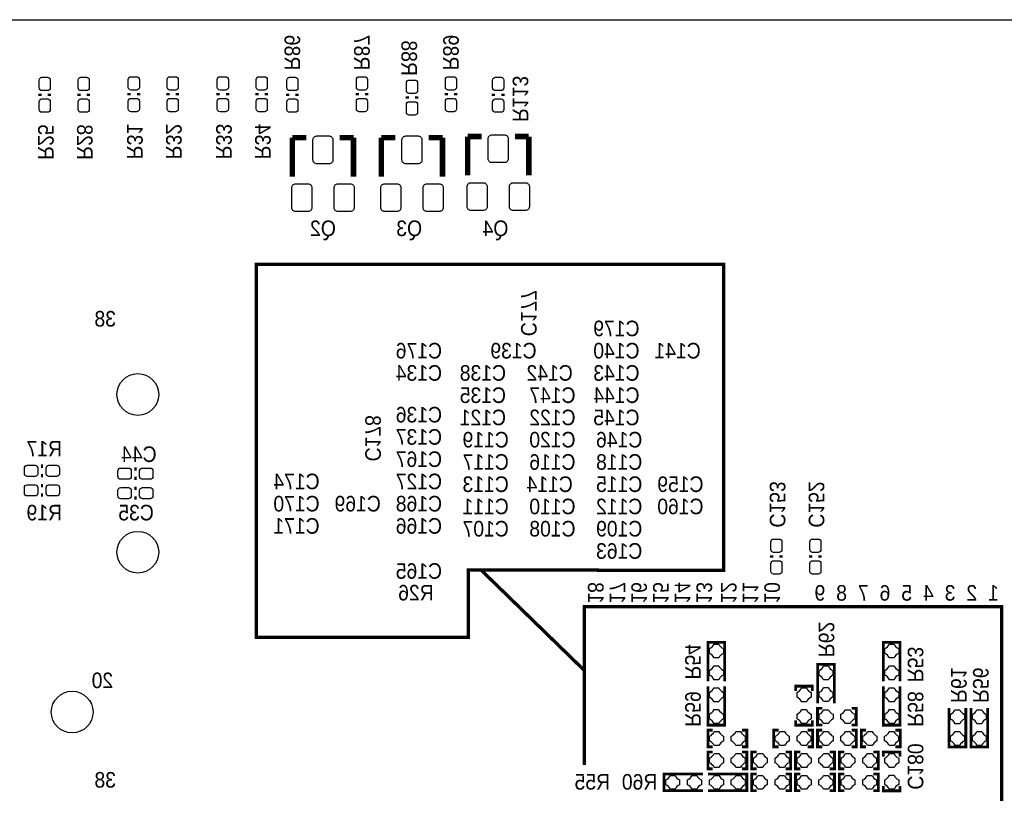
# Model space of a CAD drawing. Extents: x -0.29 to 5.89, y -1.92 to 2.35.
# Tile 3 of 5: x 1.56 to 3.33, y 0.95 to 2.35. Entities that reach past the tile are written whole.
import ezdxf
from ezdxf.enums import TextEntityAlignment as Align

# ---------------------------------------------------------------- set-up
doc = ezdxf.new("R2010")
doc.units = 0
for name, color, linetype in [('BOTTOM', 2, 'CONTINUOUS'), ('DESIGN_OUTLINE', 7, 'CONTINUOUS'), ('SILKSCREEN_BOTTOM', 231, 'CONTINUOUS')]:
    doc.layers.add(name, color=color, linetype=linetype)

msp = doc.modelspace()

# ---------------------------------------------------------------- linework, layer by layer
at = {"layer": 'BOTTOM'}
for points in [[(1.615, 2.2365), (1.615, 2.2225, -0.414214), (1.61, 2.2175), (1.6, 2.2175, -0.414214), (1.595, 2.2225), (1.595, 2.2365, -0.414214), (1.6, 2.2415), (1.61, 2.2415, -0.414214)], [(1.685, 2.2365), (1.685, 2.2225, -0.414214), (1.68, 2.2175), (1.67, 2.2175, -0.414214), (1.665, 2.2225), (1.665, 2.2365, -0.414214), (1.67, 2.2415), (1.68, 2.2415, -0.414214)], [(1.775, 2.2375), (1.775, 2.2235, -0.414214), (1.77, 2.2185), (1.76, 2.2185, -0.414214), (1.755, 2.2235), (1.755, 2.2375, -0.414214), (1.76, 2.2425), (1.77, 2.2425, -0.414214)], [(1.845, 2.2375), (1.845, 2.2235, -0.414214), (1.84, 2.2185), (1.83, 2.2185, -0.414214), (1.825, 2.2235), (1.825, 2.2375, -0.414214), (1.83, 2.2425), (1.84, 2.2425, -0.414214)], [(1.935, 2.2375), (1.935, 2.2235, -0.414214), (1.93, 2.2185), (1.92, 2.2185, -0.414214), (1.915, 2.2235), (1.915, 2.2375, -0.414214), (1.92, 2.2425), (1.93, 2.2425, -0.414214)], [(2.005, 2.2375), (2.005, 2.2235, -0.414214), (2, 2.2185), (1.99, 2.2185, -0.414214), (1.985, 2.2235), (1.985, 2.2375, -0.414214), (1.99, 2.2425), (2, 2.2425, -0.414214)], [(2.06, 2.2365), (2.06, 2.2225, -0.414214), (2.055, 2.2175), (2.045, 2.2175, -0.414214), (2.04, 2.2225), (2.04, 2.2365, -0.414214), (2.045, 2.2415), (2.055, 2.2415, -0.414214)], [(2.185, 2.2375), (2.185, 2.2235, -0.414214), (2.18, 2.2185), (2.17, 2.2185, -0.414214), (2.165, 2.2235), (2.165, 2.2375, -0.414214), (2.17, 2.2425), (2.18, 2.2425, -0.414214)], [(2.275, 2.2315), (2.275, 2.2175, -0.414214), (2.27, 2.2125), (2.26, 2.2125, -0.414214), (2.255, 2.2175), (2.255, 2.2315, -0.414214), (2.26, 2.2365), (2.27, 2.2365, -0.414214)], [(2.345, 2.2375), (2.345, 2.2235, -0.414214), (2.34, 2.2185), (2.33, 2.2185, -0.414214), (2.325, 2.2235), (2.325, 2.2375, -0.414214), (2.33, 2.2425), (2.34, 2.2425, -0.414214)], [(2.43, 2.2365), (2.43, 2.2225, -0.414214), (2.425, 2.2175), (2.415, 2.2175, -0.414214), (2.41, 2.2225), (2.41, 2.2365, -0.414214), (2.415, 2.2415), (2.425, 2.2415, -0.414214)], [(1.615, 2.1975), (1.615, 2.1835, -0.414214), (1.61, 2.1785), (1.6, 2.1785, -0.414214), (1.595, 2.1835), (1.595, 2.1975, -0.414214), (1.6, 2.2025), (1.61, 2.2025, -0.414214)], [(1.685, 2.1975), (1.685, 2.1835, -0.414214), (1.68, 2.1785), (1.67, 2.1785, -0.414214), (1.665, 2.1835), (1.665, 2.1975, -0.414214), (1.67, 2.2025), (1.68, 2.2025, -0.414214)], [(1.775, 2.1985), (1.775, 2.1845, -0.414214), (1.77, 2.1795), (1.76, 2.1795, -0.414214), (1.755, 2.1845), (1.755, 2.1985, -0.414214), (1.76, 2.2035), (1.77, 2.2035, -0.414214)], [(1.845, 2.1985), (1.845, 2.1845, -0.414214), (1.84, 2.1795), (1.83, 2.1795, -0.414214), (1.825, 2.1845), (1.825, 2.1985, -0.414214), (1.83, 2.2035), (1.84, 2.2035, -0.414214)], [(1.935, 2.1985), (1.935, 2.1845, -0.414214), (1.93, 2.1795), (1.92, 2.1795, -0.414214), (1.915, 2.1845), (1.915, 2.1985, -0.414214), (1.92, 2.2035), (1.93, 2.2035, -0.414214)], [(2.005, 2.1985), (2.005, 2.1845, -0.414214), (2, 2.1795), (1.99, 2.1795, -0.414214), (1.985, 2.1845), (1.985, 2.1985, -0.414214), (1.99, 2.2035), (2, 2.2035, -0.414214)], [(2.06, 2.1975), (2.06, 2.1835, -0.414214), (2.055, 2.1785), (2.045, 2.1785, -0.414214), (2.04, 2.1835), (2.04, 2.1975, -0.414214), (2.045, 2.2025), (2.055, 2.2025, -0.414214)], [(2.185, 2.1985), (2.185, 2.1845, -0.414214), (2.18, 2.1795), (2.17, 2.1795, -0.414214), (2.165, 2.1845), (2.165, 2.1985, -0.414214), (2.17, 2.2035), (2.18, 2.2035, -0.414214)], [(2.275, 2.1925), (2.275, 2.1785, -0.414214), (2.27, 2.1735), (2.26, 2.1735, -0.414214), (2.255, 2.1785), (2.255, 2.1925, -0.414214), (2.26, 2.1975), (2.27, 2.1975, -0.414214)], [(2.345, 2.1985), (2.345, 2.1845, -0.414214), (2.34, 2.1795), (2.33, 2.1795, -0.414214), (2.325, 2.1845), (2.325, 2.1985, -0.414214), (2.33, 2.2035), (2.34, 2.2035, -0.414214)], [(2.43, 2.1975), (2.43, 2.1835, -0.414214), (2.425, 2.1785), (2.415, 2.1785, -0.414214), (2.41, 2.1835), (2.41, 2.1975, -0.414214), (2.415, 2.2025), (2.425, 2.2025, -0.414214)], [(2.116, 2.086), (2.094, 2.086, -0.414214), (2.087, 2.093), (2.087, 2.129, -0.414214), (2.094, 2.136), (2.116, 2.136, -0.414214), (2.123, 2.129), (2.123, 2.093, -0.414214)], [(2.276, 2.086), (2.254, 2.086, -0.414214), (2.247, 2.093), (2.247, 2.129, -0.414214), (2.254, 2.136), (2.276, 2.136, -0.414214), (2.283, 2.129), (2.283, 2.093, -0.414214)], [(2.431, 2.088), (2.409, 2.088, -0.414214), (2.402, 2.095), (2.402, 2.131, -0.414214), (2.409, 2.138), (2.431, 2.138, -0.414214), (2.438, 2.131), (2.438, 2.095, -0.414214)], [(2.078, 2), (2.056, 2, -0.414214), (2.049, 2.007), (2.049, 2.043, -0.414214), (2.056, 2.05), (2.078, 2.05, -0.414214), (2.085, 2.043), (2.085, 2.007, -0.414214)], [(2.154, 2), (2.132, 2, -0.414214), (2.125, 2.007), (2.125, 2.043, -0.414214), (2.132, 2.05), (2.154, 2.05, -0.414214), (2.161, 2.043), (2.161, 2.007, -0.414214)], [(2.238, 2), (2.216, 2, -0.414214), (2.209, 2.007), (2.209, 2.043, -0.414214), (2.216, 2.05), (2.238, 2.05, -0.414214), (2.245, 2.043), (2.245, 2.007, -0.414214)], [(2.314, 2), (2.292, 2, -0.414214), (2.285, 2.007), (2.285, 2.043, -0.414214), (2.292, 2.05), (2.314, 2.05, -0.414214), (2.321, 2.043), (2.321, 2.007, -0.414214)], [(2.393, 2.002), (2.371, 2.002, -0.414214), (2.364, 2.009), (2.364, 2.045, -0.414214), (2.371, 2.052), (2.393, 2.052, -0.414214), (2.4, 2.045), (2.4, 2.009, -0.414214)], [(2.469, 2.002), (2.447, 2.002, -0.414214), (2.44, 2.009), (2.44, 2.045, -0.414214), (2.447, 2.052), (2.469, 2.052, -0.414214), (2.476, 2.045), (2.476, 2.009, -0.414214)], [(1.5735, 1.54394), (1.5875, 1.54394, -0.414214), (1.5925, 1.53894), (1.5925, 1.52894, -0.414214), (1.5875, 1.52394), (1.5735, 1.52394, -0.414214), (1.5685, 1.52894), (1.5685, 1.53894, -0.414214)], [(1.6125, 1.54394), (1.6265, 1.54394, -0.414214), (1.6315, 1.53894), (1.6315, 1.52894, -0.414214), (1.6265, 1.52394), (1.6125, 1.52394, -0.414214), (1.6075, 1.52894), (1.6075, 1.53894, -0.414214)], [(1.7555, 1.51894), (1.7415, 1.51894, -0.414214), (1.7365, 1.52394), (1.7365, 1.53394, -0.414214), (1.7415, 1.53894), (1.7555, 1.53894, -0.414214), (1.7605, 1.53394), (1.7605, 1.52394, -0.414214)], [(1.7945, 1.51894), (1.7805, 1.51894, -0.414214), (1.7755, 1.52394), (1.7755, 1.53394, -0.414214), (1.7805, 1.53894), (1.7945, 1.53894, -0.414214), (1.7995, 1.53394), (1.7995, 1.52394, -0.414214)], [(1.5735, 1.50894), (1.5875, 1.50894, -0.414214), (1.5925, 1.50394), (1.5925, 1.49394, -0.414214), (1.5875, 1.48894), (1.5735, 1.48894, -0.414214), (1.5685, 1.49394), (1.5685, 1.50394, -0.414214)], [(1.6125, 1.50894), (1.6265, 1.50894, -0.414214), (1.6315, 1.50394), (1.6315, 1.49394, -0.414214), (1.6265, 1.48894), (1.6125, 1.48894, -0.414214), (1.6075, 1.49394), (1.6075, 1.50394, -0.414214)], [(1.7555, 1.48394), (1.7415, 1.48394, -0.414214), (1.7365, 1.48894), (1.7365, 1.49894, -0.414214), (1.7415, 1.50394), (1.7555, 1.50394, -0.414214), (1.7605, 1.49894), (1.7605, 1.48894, -0.414214)], [(1.7945, 1.48394), (1.7805, 1.48394, -0.414214), (1.7755, 1.48894), (1.7755, 1.49894, -0.414214), (1.7805, 1.50394), (1.7945, 1.50394, -0.414214), (1.7995, 1.49894), (1.7995, 1.48894, -0.414214)], [(2.93, 1.4065), (2.93, 1.3925, -0.414214), (2.925, 1.3875), (2.915, 1.3875, -0.414214), (2.91, 1.3925), (2.91, 1.4065, -0.414214), (2.915, 1.4115), (2.925, 1.4115, -0.414214)], [(3, 1.4065), (3, 1.3925, -0.414214), (2.995, 1.3875), (2.985, 1.3875, -0.414214), (2.98, 1.3925), (2.98, 1.4065, -0.414214), (2.985, 1.4115), (2.995, 1.4115, -0.414214)], [(2.93, 1.3675), (2.93, 1.3535, -0.414214), (2.925, 1.3485), (2.915, 1.3485, -0.414214), (2.91, 1.3535), (2.91, 1.3675, -0.414214), (2.915, 1.3725), (2.925, 1.3725, -0.414214)], [(3, 1.3675), (3, 1.3535, -0.414214), (2.995, 1.3485), (2.985, 1.3485, -0.414214), (2.98, 1.3535), (2.98, 1.3675, -0.414214), (2.985, 1.3725), (2.995, 1.3725, -0.414214)], [(2.82467, 1.21441), (2.82467, 1.20591, 0.175575), (2.81642, 1.19766), (2.80792, 1.19766, 0.176157), (2.79967, 1.20591), (2.79967, 1.21441, 0.175865), (2.80792, 1.22266), (2.81642, 1.22266, 0.176157)], [(3.13971, 1.21441), (3.13971, 1.20591, 0.175575), (3.13146, 1.19766), (3.12296, 1.19766, 0.176157), (3.11471, 1.20591), (3.11471, 1.21441, 0.175865), (3.12296, 1.22266), (3.13146, 1.22266, 0.176157)], [(2.82467, 1.17541), (2.82467, 1.16691, 0.175575), (2.81642, 1.15866), (2.80792, 1.15866, 0.176157), (2.79967, 1.16691), (2.79967, 1.17541, 0.175865), (2.80792, 1.18366), (2.81642, 1.18366, 0.176157)], [(3.02157, 1.17503), (3.02157, 1.16653, 0.175575), (3.01332, 1.15828), (3.00482, 1.15828, 0.176157), (2.99657, 1.16653), (2.99657, 1.17503, 0.175865), (3.00482, 1.18328), (3.01332, 1.18328, 0.176157)], [(3.13971, 1.17541), (3.13971, 1.16691, 0.175575), (3.13146, 1.15866), (3.12296, 1.15866, 0.176157), (3.11471, 1.16691), (3.11471, 1.17541, 0.175865), (3.12296, 1.18366), (3.13146, 1.18366, 0.176157)], [(2.79967, 1.12715), (2.79967, 1.13565, 0.175575), (2.80792, 1.1439), (2.81642, 1.1439, 0.176157), (2.82467, 1.13565), (2.82467, 1.12715, 0.175865), (2.81642, 1.1189), (2.80792, 1.1189, 0.176157)], [(2.95719, 1.12715), (2.95719, 1.13565, 0.175575), (2.96544, 1.1439), (2.97394, 1.1439, 0.176157), (2.98219, 1.13565), (2.98219, 1.12715, 0.175865), (2.97394, 1.1189), (2.96544, 1.1189, 0.176157)], [(3.02157, 1.13603), (3.02157, 1.12753, 0.175575), (3.01332, 1.11928), (3.00482, 1.11928, 0.176157), (2.99657, 1.12753), (2.99657, 1.13603, 0.175865), (3.00482, 1.14428), (3.01332, 1.14428, 0.176157)], [(3.11471, 1.12715), (3.11471, 1.13565, 0.175575), (3.12296, 1.1439), (3.13146, 1.1439, 0.176157), (3.13971, 1.13565), (3.13971, 1.12715, 0.175865), (3.13146, 1.1189), (3.12296, 1.1189, 0.176157)], [(2.79967, 1.08815), (2.79967, 1.09665, 0.175575), (2.80792, 1.1049), (2.81642, 1.1049, 0.176157), (2.82467, 1.09665), (2.82467, 1.08815, 0.175865), (2.81642, 1.0799), (2.80792, 1.0799, 0.176157)], [(2.95719, 1.08815), (2.95719, 1.09665, 0.175575), (2.96544, 1.1049), (2.97394, 1.1049, 0.176157), (2.98219, 1.09665), (2.98219, 1.08815, 0.175865), (2.97394, 1.0799), (2.96544, 1.0799, 0.176157)], [(3.00501, 1.10471), (3.01351, 1.10471, 0.175575), (3.02176, 1.09646), (3.02176, 1.08796, 0.176157), (3.01351, 1.07971), (3.00501, 1.07971, 0.175865), (2.99676, 1.08796), (2.99676, 1.09646, 0.176157)], [(3.04401, 1.10471), (3.05251, 1.10471, 0.175575), (3.06076, 1.09646), (3.06076, 1.08796, 0.176157), (3.05251, 1.07971), (3.04401, 1.07971, 0.175865), (3.03576, 1.08796), (3.03576, 1.09646, 0.176157)], [(3.11471, 1.08815), (3.11471, 1.09665, 0.175575), (3.12296, 1.1049), (3.13146, 1.1049, 0.176157), (3.13971, 1.09665), (3.13971, 1.08815, 0.175865), (3.13146, 1.0799), (3.12296, 1.0799, 0.176157)], [(3.23285, 1.08777), (3.23285, 1.09627, 0.175575), (3.2411, 1.10452), (3.2496, 1.10452, 0.176157), (3.25785, 1.09627), (3.25785, 1.08777, 0.175865), (3.2496, 1.07952), (3.2411, 1.07952, 0.176157)], [(3.27223, 1.08777), (3.27223, 1.09627, 0.175575), (3.28048, 1.10452), (3.28898, 1.10452, 0.176157), (3.29723, 1.09627), (3.29723, 1.08777, 0.175865), (3.28898, 1.07952), (3.28048, 1.07952, 0.176157)], [(2.81661, 1.04033), (2.80811, 1.04033, 0.175575), (2.79986, 1.04858), (2.79986, 1.05708, 0.176157), (2.80811, 1.06533), (2.81661, 1.06533, 0.175865), (2.82486, 1.05708), (2.82486, 1.04858, 0.176157)], [(2.85561, 1.04033), (2.84711, 1.04033, 0.175575), (2.83886, 1.04858), (2.83886, 1.05708, 0.176157), (2.84711, 1.06533), (2.85561, 1.06533, 0.175865), (2.86386, 1.05708), (2.86386, 1.04858, 0.176157)], [(2.92625, 1.06533), (2.93475, 1.06533, 0.175575), (2.943, 1.05708), (2.943, 1.04858, 0.176157), (2.93475, 1.04033), (2.92625, 1.04033, 0.175865), (2.918, 1.04858), (2.918, 1.05708, 0.176157)], [(2.96525, 1.06533), (2.97375, 1.06533, 0.175575), (2.982, 1.05708), (2.982, 1.04858, 0.176157), (2.97375, 1.04033), (2.96525, 1.04033, 0.175865), (2.957, 1.04858), (2.957, 1.05708, 0.176157)], [(3.00501, 1.06533), (3.01351, 1.06533, 0.175575), (3.02176, 1.05708), (3.02176, 1.04858, 0.176157), (3.01351, 1.04033), (3.00501, 1.04033, 0.175865), (2.99676, 1.04858), (2.99676, 1.05708, 0.176157)], [(3.04401, 1.06533), (3.05251, 1.06533, 0.175575), (3.06076, 1.05708), (3.06076, 1.04858, 0.176157), (3.05251, 1.04033), (3.04401, 1.04033, 0.175865), (3.03576, 1.04858), (3.03576, 1.05708, 0.176157)], [(3.08377, 1.06533), (3.09227, 1.06533, 0.175575), (3.10052, 1.05708), (3.10052, 1.04858, 0.176157), (3.09227, 1.04033), (3.08377, 1.04033, 0.175865), (3.07552, 1.04858), (3.07552, 1.05708, 0.176157)], [(3.12277, 1.06533), (3.13127, 1.06533, 0.175575), (3.13952, 1.05708), (3.13952, 1.04858, 0.176157), (3.13127, 1.04033), (3.12277, 1.04033, 0.175865), (3.11452, 1.04858), (3.11452, 1.05708, 0.176157)], [(3.23285, 1.04877), (3.23285, 1.05727, 0.175575), (3.2411, 1.06552), (3.2496, 1.06552, 0.176157), (3.25785, 1.05727), (3.25785, 1.04877, 0.175865), (3.2496, 1.04052), (3.2411, 1.04052, 0.176157)], [(3.27223, 1.04877), (3.27223, 1.05727, 0.175575), (3.28048, 1.06552), (3.28898, 1.06552, 0.176157), (3.29723, 1.05727), (3.29723, 1.04877, 0.175865), (3.28898, 1.04052), (3.28048, 1.04052, 0.176157)], [(2.81661, 1.00095), (2.80811, 1.00095, 0.175575), (2.79986, 1.0092), (2.79986, 1.0177, 0.176157), (2.80811, 1.02595), (2.81661, 1.02595, 0.175865), (2.82486, 1.0177), (2.82486, 1.0092, 0.176157)], [(2.85561, 1.00095), (2.84711, 1.00095, 0.175575), (2.83886, 1.0092), (2.83886, 1.0177, 0.176157), (2.84711, 1.02595), (2.85561, 1.02595, 0.175865), (2.86386, 1.0177), (2.86386, 1.0092, 0.176157)], [(2.88687, 1.02595), (2.89537, 1.02595, 0.175575), (2.90362, 1.0177), (2.90362, 1.0092, 0.176157), (2.89537, 1.00095), (2.88687, 1.00095, 0.175865), (2.87862, 1.0092), (2.87862, 1.0177, 0.176157)], [(2.92587, 1.02595), (2.93437, 1.02595, 0.175575), (2.94262, 1.0177), (2.94262, 1.0092, 0.176157), (2.93437, 1.00095), (2.92587, 1.00095, 0.175865), (2.91762, 1.0092), (2.91762, 1.0177, 0.176157)], [(2.96563, 1.02595), (2.97413, 1.02595, 0.175575), (2.98238, 1.0177), (2.98238, 1.0092, 0.176157), (2.97413, 1.00095), (2.96563, 1.00095, 0.175865), (2.95738, 1.0092), (2.95738, 1.0177, 0.176157)], [(3.00463, 1.02595), (3.01313, 1.02595, 0.175575), (3.02138, 1.0177), (3.02138, 1.0092, 0.176157), (3.01313, 1.00095), (3.00463, 1.00095, 0.175865), (2.99638, 1.0092), (2.99638, 1.0177, 0.176157)], [(3.04439, 1.02595), (3.05289, 1.02595, 0.175575), (3.06114, 1.0177), (3.06114, 1.0092, 0.176157), (3.05289, 1.00095), (3.04439, 1.00095, 0.175865), (3.03614, 1.0092), (3.03614, 1.0177, 0.176157)], [(3.08339, 1.02595), (3.09189, 1.02595, 0.175575), (3.10014, 1.0177), (3.10014, 1.0092, 0.176157), (3.09189, 1.00095), (3.08339, 1.00095, 0.175865), (3.07514, 1.0092), (3.07514, 1.0177, 0.176157)], [(3.11471, 1.00901), (3.11471, 1.01751, 0.175575), (3.12296, 1.02576), (3.13146, 1.02576, 0.176157), (3.13971, 1.01751), (3.13971, 1.00901, 0.175865), (3.13146, 1.00076), (3.12296, 1.00076, 0.176157)], [(2.72935, 0.98657), (2.73785, 0.98657, 0.175575), (2.7461, 0.97832), (2.7461, 0.96982, 0.176157), (2.73785, 0.96157), (2.72935, 0.96157, 0.175865), (2.7211, 0.96982), (2.7211, 0.97832, 0.176157)], [(2.76835, 0.98657), (2.77685, 0.98657, 0.175575), (2.7851, 0.97832), (2.7851, 0.96982, 0.176157), (2.77685, 0.96157), (2.76835, 0.96157, 0.175865), (2.7601, 0.96982), (2.7601, 0.97832, 0.176157)], [(2.81661, 0.96157), (2.80811, 0.96157, 0.175575), (2.79986, 0.96982), (2.79986, 0.97832, 0.176157), (2.80811, 0.98657), (2.81661, 0.98657, 0.175865), (2.82486, 0.97832), (2.82486, 0.96982, 0.176157)], [(2.85561, 0.96157), (2.84711, 0.96157, 0.175575), (2.83886, 0.96982), (2.83886, 0.97832, 0.176157), (2.84711, 0.98657), (2.85561, 0.98657, 0.175865), (2.86386, 0.97832), (2.86386, 0.96982, 0.176157)], [(2.88687, 0.98657), (2.89537, 0.98657, 0.175575), (2.90362, 0.97832), (2.90362, 0.96982, 0.176157), (2.89537, 0.96157), (2.88687, 0.96157, 0.175865), (2.87862, 0.96982), (2.87862, 0.97832, 0.176157)], [(2.92587, 0.98657), (2.93437, 0.98657, 0.175575), (2.94262, 0.97832), (2.94262, 0.96982, 0.176157), (2.93437, 0.96157), (2.92587, 0.96157, 0.175865), (2.91762, 0.96982), (2.91762, 0.97832, 0.176157)], [(2.96563, 0.98657), (2.97413, 0.98657, 0.175575), (2.98238, 0.97832), (2.98238, 0.96982, 0.176157), (2.97413, 0.96157), (2.96563, 0.96157, 0.175865), (2.95738, 0.96982), (2.95738, 0.97832, 0.176157)], [(3.00463, 0.98657), (3.01313, 0.98657, 0.175575), (3.02138, 0.97832), (3.02138, 0.96982, 0.176157), (3.01313, 0.96157), (3.00463, 0.96157, 0.175865), (2.99638, 0.96982), (2.99638, 0.97832, 0.176157)], [(3.04439, 0.98657), (3.05289, 0.98657, 0.175575), (3.06114, 0.97832), (3.06114, 0.96982, 0.176157), (3.05289, 0.96157), (3.04439, 0.96157, 0.175865), (3.03614, 0.96982), (3.03614, 0.97832, 0.176157)], [(3.08339, 0.98657), (3.09189, 0.98657, 0.175575), (3.10014, 0.97832), (3.10014, 0.96982, 0.176157), (3.09189, 0.96157), (3.08339, 0.96157, 0.175865), (3.07514, 0.96982), (3.07514, 0.97832, 0.176157)], [(3.11471, 0.97001), (3.11471, 0.97851, 0.175575), (3.12296, 0.98676), (3.13146, 0.98676, 0.176157), (3.13971, 0.97851), (3.13971, 0.97001, 0.175865), (3.13146, 0.96176), (3.12296, 0.96176, 0.176157)]]:
    msp.add_lwpolyline(points, format="xyb", close=True, dxfattribs=at)
for centre in [(1.77232, 1.67124), (1.77232, 1.38778), (1.65421, 1.10037)]:
    msp.add_circle(centre, 0.0375, dxfattribs=at)
at = {"layer": 'DESIGN_OUTLINE'}
msp.add_lwpolyline([(3.477, -0.367), (2.013, -0.367), (1.993, -0.347), (1.993, -0.074, 0.993884), (1.918, -0.074), (1.918, -0.347), (1.898, -0.367), (1.497, -0.367), (1.477, -0.347), (1.477, 0.063, 0.891218), (1.333, 0.063), (1.333, -0.19), (1.018, -0.19), (1.018, 0.135), (0.296, 0.135), (0.296, -0.19), (-0.294, -0.19), (-0.294, 0.215), (-0.1, 0.215), (-0.1, 1.91), (-0.294, 1.91), (-0.294, 2.345), (5.895, 2.345)], format="xyb", dxfattribs=at)
at = {"layer": 'SILKSCREEN_BOTTOM'}
for points, const_width in [([(1.5965, 2.212), (1.5965, 2.208)], 0.006), ([(1.6135, 2.212), (1.6135, 2.208)], 0.006), ([(1.6665, 2.212), (1.6665, 2.208)], 0.006), ([(1.6835, 2.212), (1.6835, 2.208)], 0.006), ([(1.7565, 2.213), (1.7565, 2.209)], 0.006), ([(1.7735, 2.213), (1.7735, 2.209)], 0.006), ([(1.8265, 2.213), (1.8265, 2.209)], 0.006), ([(1.8435, 2.213), (1.8435, 2.209)], 0.006), ([(1.9165, 2.213), (1.9165, 2.209)], 0.006), ([(1.9335, 2.213), (1.9335, 2.209)], 0.006), ([(1.9865, 2.213), (1.9865, 2.209)], 0.006), ([(2.0035, 2.213), (2.0035, 2.209)], 0.006), ([(2.0415, 2.212), (2.0415, 2.208)], 0.006), ([(2.0585, 2.212), (2.0585, 2.208)], 0.006), ([(2.1665, 2.213), (2.1665, 2.209)], 0.006), ([(2.1835, 2.213), (2.1835, 2.209)], 0.006), ([(2.3265, 2.213), (2.3265, 2.209)], 0.006), ([(2.3435, 2.213), (2.3435, 2.209)], 0.006), ([(2.4115, 2.212), (2.4115, 2.208)], 0.006), ([(2.4285, 2.212), (2.4285, 2.208)], 0.006), ([(2.2565, 2.207), (2.2565, 2.203)], 0.006), ([(2.2735, 2.207), (2.2735, 2.203)], 0.006), ([(2.05, 2.133), (2.05, 2.063)], 0.01), ([(2.075, 2.133), (2.05, 2.133)], 0.01), ([(2.16, 2.133), (2.135, 2.133)], 0.01), ([(2.16, 2.063), (2.16, 2.133)], 0.01), ([(2.21, 2.133), (2.21, 2.063)], 0.01), ([(2.235, 2.133), (2.21, 2.133)], 0.01), ([(2.32, 2.133), (2.295, 2.133)], 0.01), ([(2.32, 2.063), (2.32, 2.133)], 0.01), ([(2.365, 2.135), (2.365, 2.065)], 0.01), ([(2.39, 2.135), (2.365, 2.135)], 0.01), ([(2.475, 2.135), (2.45, 2.135)], 0.01), ([(2.475, 2.065), (2.475, 2.135)], 0.01), ([(1.985, 1.235), (2.366, 1.235), (2.366, 1.356), (2.825, 1.355), (2.825, 1.905), (1.985, 1.905), (1.985, 1.235)], 0.006), ([(1.598, 1.54244), (1.602, 1.54244)], 0.006), ([(1.77, 1.53744), (1.766, 1.53744)], 0.006), ([(1.598, 1.52544), (1.602, 1.52544)], 0.006), ([(1.77, 1.52044), (1.766, 1.52044)], 0.006), ([(1.598, 1.50744), (1.602, 1.50744)], 0.006), ([(1.77, 1.50244), (1.766, 1.50244)], 0.006), ([(1.598, 1.49044), (1.602, 1.49044)], 0.006), ([(1.77, 1.48544), (1.766, 1.48544)], 0.006), ([(2.9115, 1.382), (2.9115, 1.378)], 0.006), ([(2.9285, 1.382), (2.9285, 1.378)], 0.006), ([(2.9815, 1.382), (2.9815, 1.378)], 0.006), ([(2.9985, 1.382), (2.9985, 1.378)], 0.006), ([(2.575, 1.175), (2.39, 1.355)], 0.006), ([(2.575, 1.005), (2.575, 1.29), (3.325, 1.29), (3.325, 0.535), (3.3, 0.535)], 0.006), ([(2.82717, 1.15566), (2.82717, 1.22566), (2.79717, 1.22566), (2.79717, 1.15566)], 0.005), ([(3.14221, 1.15566), (3.14221, 1.22566), (3.11221, 1.22566), (3.11221, 1.15566)], 0.005), ([(3.02407, 1.11628), (3.02407, 1.18628), (2.99407, 1.18628), (2.99407, 1.11628)], 0.005), ([(2.79717, 1.1469), (2.79717, 1.0769), (2.82717, 1.0769), (2.82717, 1.1469)], 0.005), ([(2.95469, 1.13815), (2.95469, 1.1469), (2.98469, 1.1469), (2.98469, 1.13815)], 0.005), ([(3.11221, 1.1469), (3.11221, 1.0769), (3.14221, 1.0769), (3.14221, 1.1469)], 0.005), ([(3.00251, 1.10721), (2.99376, 1.10721), (2.99376, 1.07721), (3.00251, 1.07721)], 0.005), ([(3.05501, 1.10721), (3.06376, 1.10721), (3.06376, 1.07721), (3.05501, 1.07721)], 0.005), ([(3.23035, 1.10752), (3.23035, 1.03752), (3.26035, 1.03752), (3.26035, 1.10752)], 0.005), ([(3.26973, 1.10752), (3.26973, 1.03752), (3.29973, 1.03752), (3.29973, 1.10752)], 0.005), ([(2.95469, 1.08565), (2.95469, 1.0769), (2.98469, 1.0769), (2.98469, 1.08565)], 0.005), ([(2.80561, 1.03783), (2.79686, 1.03783), (2.79686, 1.06783), (2.80561, 1.06783)], 0.005), ([(2.85811, 1.03783), (2.86686, 1.03783), (2.86686, 1.06783), (2.85811, 1.06783)], 0.005), ([(2.92375, 1.06783), (2.915, 1.06783), (2.915, 1.03783), (2.92375, 1.03783)], 0.005), ([(2.97625, 1.06783), (2.985, 1.06783), (2.985, 1.03783), (2.97625, 1.03783)], 0.005), ([(3.00251, 1.06783), (2.99376, 1.06783), (2.99376, 1.03783), (3.00251, 1.03783)], 0.005), ([(3.05501, 1.06783), (3.06376, 1.06783), (3.06376, 1.03783), (3.05501, 1.03783)], 0.005), ([(3.08127, 1.06783), (3.07252, 1.06783), (3.07252, 1.03783), (3.08127, 1.03783)], 0.005), ([(3.13377, 1.06783), (3.14252, 1.06783), (3.14252, 1.03783), (3.13377, 1.03783)], 0.005), ([(2.80561, 0.99845), (2.79686, 0.99845), (2.79686, 1.02845), (2.80561, 1.02845)], 0.005), ([(2.85811, 0.99845), (2.86686, 0.99845), (2.86686, 1.02845), (2.85811, 1.02845)], 0.005), ([(2.88437, 1.02845), (2.87562, 1.02845), (2.87562, 0.99845), (2.88437, 0.99845)], 0.005), ([(2.93687, 1.02845), (2.94562, 1.02845), (2.94562, 0.99845), (2.93687, 0.99845)], 0.005), ([(2.96313, 1.02845), (2.95438, 1.02845), (2.95438, 0.99845), (2.96313, 0.99845)], 0.005), ([(3.01563, 1.02845), (3.02438, 1.02845), (3.02438, 0.99845), (3.01563, 0.99845)], 0.005), ([(3.04189, 1.02845), (3.03314, 1.02845), (3.03314, 0.99845), (3.04189, 0.99845)], 0.005), ([(3.09439, 1.02845), (3.10314, 1.02845), (3.10314, 0.99845), (3.09439, 0.99845)], 0.005), ([(3.11221, 1.02001), (3.11221, 1.02876), (3.14221, 1.02876), (3.14221, 1.02001)], 0.005), ([(2.7881, 0.98907), (2.7181, 0.98907), (2.7181, 0.95907), (2.7881, 0.95907)], 0.005), ([(2.79686, 0.95907), (2.86686, 0.95907), (2.86686, 0.98907), (2.79686, 0.98907)], 0.005), ([(2.88437, 0.98907), (2.87562, 0.98907), (2.87562, 0.95907), (2.88437, 0.95907)], 0.005), ([(2.93687, 0.98907), (2.94562, 0.98907), (2.94562, 0.95907), (2.93687, 0.95907)], 0.005), ([(2.96313, 0.98907), (2.95438, 0.98907), (2.95438, 0.95907), (2.96313, 0.95907)], 0.005), ([(3.01563, 0.98907), (3.02438, 0.98907), (3.02438, 0.95907), (3.01563, 0.95907)], 0.005), ([(3.04189, 0.98907), (3.03314, 0.98907), (3.03314, 0.95907), (3.04189, 0.95907)], 0.005), ([(3.09439, 0.98907), (3.10314, 0.98907), (3.10314, 0.95907), (3.09439, 0.95907)], 0.005), ([(3.11221, 0.96751), (3.11221, 0.95876), (3.14221, 0.95876), (3.14221, 0.96751)], 0.005)]:
    msp.add_lwpolyline(points, dxfattribs=dict(at, const_width=const_width))

# ---------------------------------------------------------------- texts
at = {"layer": 'SILKSCREEN_BOTTOM', "text_generation_flag": 2, "width": 0.928571}
for s, p in [('R86', (2.036, 2.254)), ('R87', (2.161, 2.254)), ('R88', (2.246, 2.244)), ('R89', (2.321, 2.254)), ('R113', (2.446, 2.161)), ('R25', (1.593, 2.093)), ('R28', (1.663, 2.093)), ('R31', (1.753, 2.094)), ('R32', (1.823, 2.094)), ('R33', (1.913, 2.094)), ('R34', (1.983, 2.094)), ('C177', (2.461, 1.776)), ('C178', (2.181, 1.551)), ('C153', (2.908, 1.432)), ('C152', (2.978, 1.432)), ('18', (2.58128, 1.29534)), ('17', (2.62028, 1.29534)), ('16', (2.65928, 1.29534)), ('15', (2.69828, 1.29534)), ('14', (2.73728, 1.29534)), ('13', (2.77628, 1.29534)), ('12', (2.82028, 1.29534)), ('11', (2.85928, 1.29534)), ('10', (2.89828, 1.29534)), ('R62', (2.996, 1.199)), ('R54', (2.756, 1.159)), ('R53', (3.156, 1.154)), ('R61', (3.23393, 1.11672)), ('R56', (3.27331, 1.11672)), ('R59', (2.756, 1.074)), ('R58', (3.156, 1.074)), ('C180', (3.156, 0.961))]:
    msp.add_text(s, height=0.028, rotation=270, dxfattribs=at).set_placement(p)
for s, p in [('Q2', (2.105, 1.956)), ('Q3', (2.26, 1.956)), ('Q4', (2.415, 1.956))]:
    msp.add_text(s, height=0.028, dxfattribs=at).set_placement(p, align=Align.CENTER)
for s, p in [('38', (1.733, 1.79339)), ('C179', (2.674, 1.776)), ('C176', (2.319, 1.736)), ('C139', (2.489, 1.736)), ('C140', (2.674, 1.736)), ('C141', (2.784, 1.736)), ('C134', (2.319, 1.696)), ('C138', (2.434, 1.696)), ('C142', (2.554, 1.696)), ('C143', (2.674, 1.696)), ('C135', (2.434, 1.656)), ('C147', (2.559, 1.656)), ('C144', (2.674, 1.656)), ('C136', (2.319, 1.621)), ('C121', (2.434, 1.616)), ('C122', (2.559, 1.616)), ('C145', (2.674, 1.616)), ('C137', (2.319, 1.581)), ('C119', (2.439, 1.576)), ('C120', (2.559, 1.576)), ('C146', (2.679, 1.576)), ('R17', (1.636, 1.55994)), ('C44', (1.806, 1.54994)), ('C167', (2.319, 1.541)), ('C117', (2.439, 1.536)), ('C116', (2.559, 1.536)), ('C118', (2.679, 1.536)), ('C174', (2.099, 1.501)), ('C127', (2.319, 1.501)), ('C113', (2.439, 1.496)), ('C114', (2.554, 1.496)), ('C115', (2.679, 1.496)), ('C159', (2.789, 1.496)), ('C170', (2.099, 1.461)), ('C169', (2.209, 1.461)), ('C168', (2.319, 1.461)), ('R19', (1.636, 1.44494)), ('C35', (1.801, 1.44494)), ('C111', (2.439, 1.456)), ('C110', (2.559, 1.456)), ('C112', (2.679, 1.456)), ('C160', (2.789, 1.456)), ('C171', (2.099, 1.421)), ('C166', (2.319, 1.421)), ('C107', (2.439, 1.416)), ('C108', (2.559, 1.416)), ('C109', (2.679, 1.416)), ('C163', (2.679, 1.376)), ('C165', (2.319, 1.34)), ('R26', (2.304, 1.301)), ('9', (3.00778, 1.30068)), ('8', (3.04678, 1.30068)), ('7', (3.08578, 1.30068)), ('6', (3.12478, 1.30068)), ('5', (3.16378, 1.30068)), ('4', (3.20278, 1.30068)), ('3', (3.24178, 1.30068)), ('2', (3.28078, 1.30068)), ('1', (3.31978, 1.30068)), ('20', (1.728, 1.14339)), ('38', (1.733, 0.96462)), ('R55', (2.621, 0.961)), ('R60', (2.706, 0.961))]:
    msp.add_text(s, height=0.028, dxfattribs=at).set_placement(p)

doc.saveas('drawing.dxf')
